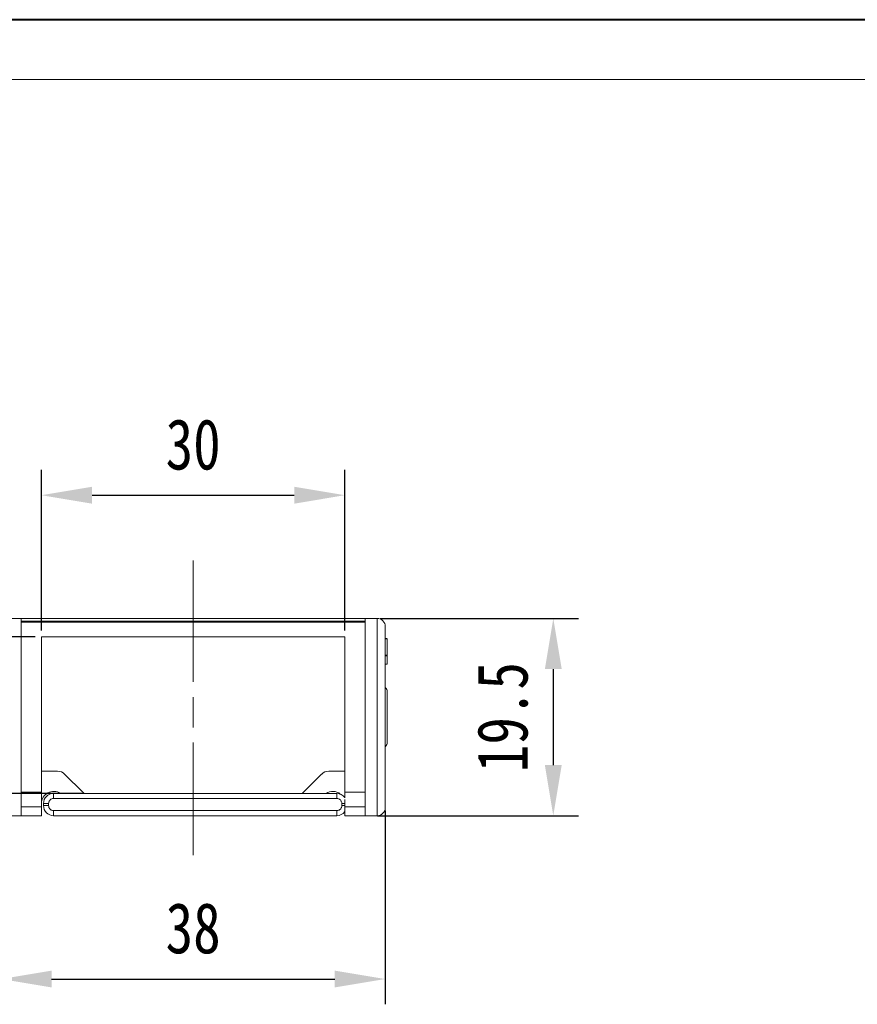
# Model space of a CAD drawing. Header units: millimetres. Extents: x 3378 to 3879, y -297 to 55.
# Tile 13 of 31: x 3545 to 3628, y -43 to 55. Entities that reach past the tile are written whole.
import ezdxf

# ---------------------------------------------------------------- set-up
doc = ezdxf.new("R2010")
doc.units = ezdxf.units.MM
doc.linetypes.add('ACAD_ISO08W100', pattern=[36, 24, -3, 6, -3])
doc.linetypes.add('CENTER', pattern=[0.6, 0.375, -0.075, 0.075, -0.075])
doc.layers.add('中心线', color=1, linetype='CENTER', lineweight=25)
doc.styles.get("Standard").update_dxf_attribs({"font": '仿宋_GB2312.ttf', "width": 0.8})
doc.dimstyles.new('ISO-15', dxfattribs={"dimtxt": 5, "dimasz": 5, "dimexe": 2.5, "dimexo": 0.625, "dimgap": 2.5, "dimtad": 1, "dimdsep": 46, "dimtxsty": 'Standard', "dimcen": 2.5, "dimadec": 0, "dimazin": 0, "dimtfac": 1, "dimtmove": 0, "dimatfit": 3, "dimfxl": 0, "dimarcsym": 0})

# ---------------------------------------------------------------- blocks, each defined once
blk = doc.blocks.new('*D300')
at = {"color": 0, "lineweight": -2}
for p, q in [((3546.503, -6.507), (3529.4, -6.507)), ((3531.9, -11.507), (3531.9, -17.007)), ((3551.153, -22.007), (3529.4, -22.007))]:
    blk.add_line(p, q, dxfattribs=at)
at = {"color": 0, "lineweight": 9}
for points in [[(3531.066, -11.507), (3532.733, -11.507), (3531.9, -6.507)], [(3531.066, -17.007), (3532.733, -17.007), (3531.9, -22.007)]]:
    blk.add_solid(points, dxfattribs=at)
at = {"layer": 'Defpoints', "color": 0, "lineweight": 9}
for p in [(3547.128, -6.507), (3531.9, -22.007), (3551.778, -22.007)]:
    blk.add_point(p, dxfattribs=at)
at = {"color": 0, "lineweight": 9, "insert": (3526.9, -14.257), "char_height": 5, "attachment_point": 5, "rotation": 90}
blk.add_mtext('15', dxfattribs=at)
blk = doc.blocks.new('*D291')
at = {"color": 0, "lineweight": -2}
for p, q in [((3547.128, -5.882), (3547.128, 9.984)), ((3577.128, -5.882), (3577.128, 9.984)), ((3552.128, 7.484), (3572.128, 7.484))]:
    blk.add_line(p, q, dxfattribs=at)
at = {"color": 0, "lineweight": 9}
for points in [[(3552.128, 8.317), (3552.128, 6.65), (3547.128, 7.484)], [(3572.128, 8.317), (3572.128, 6.65), (3577.128, 7.484)]]:
    blk.add_solid(points, dxfattribs=at)
at = {"layer": 'Defpoints', "color": 0, "lineweight": 9}
for p in [(3577.128, 7.484), (3547.128, -6.507), (3577.128, -6.507)]:
    blk.add_point(p, dxfattribs=at)
at = {"color": 0, "lineweight": 9, "insert": (3562.128, 12.484), "char_height": 5, "attachment_point": 5}
blk.add_mtext('30', dxfattribs=at)
blk = doc.blocks.new('*D301')
at = {"color": 0, "lineweight": -2}
for p, q in [((3580.629, -4.707), (3600.239, -4.707)), ((3597.739, -9.707), (3597.739, -19.207)), ((3580.353, -24.207), (3600.239, -24.207))]:
    blk.add_line(p, q, dxfattribs=at)
at = {"color": 0, "lineweight": 9}
for points in [[(3596.905, -9.707), (3598.572, -9.707), (3597.739, -4.707)], [(3596.905, -19.207), (3598.572, -19.207), (3597.739, -24.207)]]:
    blk.add_solid(points, dxfattribs=at)
at = {"layer": 'Defpoints', "color": 0, "lineweight": 9}
for p in [(3580.004, -4.707), (3579.728, -24.207), (3597.739, -24.207)]:
    blk.add_point(p, dxfattribs=at)
at = {"color": 0, "lineweight": 9, "insert": (3592.739, -14.457), "char_height": 5, "attachment_point": 5, "rotation": 90}
blk.add_mtext('19.5', dxfattribs=at)
blk = doc.blocks.new('*D302')
at = {"color": 0, "lineweight": -2}
for p, q in [((3543.128, -23.687), (3543.128, -42.861)), ((3581.128, -23.687), (3581.128, -42.861)), ((3548.128, -40.361), (3576.128, -40.361))]:
    blk.add_line(p, q, dxfattribs=at)
at = {"color": 0, "lineweight": 9}
for points in [[(3548.128, -39.528), (3548.128, -41.195), (3543.128, -40.361)], [(3576.128, -39.528), (3576.128, -41.195), (3581.128, -40.361)]]:
    blk.add_solid(points, dxfattribs=at)
at = {"layer": 'Defpoints', "color": 0, "lineweight": 9}
for p in [(3543.128, -23.062), (3581.128, -23.062), (3581.128, -40.361)]:
    blk.add_point(p, dxfattribs=at)
at = {"color": 0, "lineweight": 9, "insert": (3562.128, -35.361), "char_height": 5, "attachment_point": 5}
blk.add_mtext('38', dxfattribs=at)

msp = doc.modelspace()

# ---------------------------------------------------------------- linework, layer by layer
at = {"color": 7, "lineweight": 40}
msp.add_line((3874.937, 54.51), (3377.525, 54.51), dxfattribs=at)
at = {"color": 7, "lineweight": 13}
msp.add_line((3869.015, 48.588), (3407.132, 48.588), dxfattribs=at)
at = {"color": 7, "linetype": 'Continuous', "lineweight": 15}
for p, q in [((3545.128, -4.707), (3543.928, -4.707)), ((3545.128, -24.207), (3545.128, -4.707)), ((3562.128, -4.707), (3545.128, -4.707)), ((3579.128, -4.707), (3562.128, -4.707)), ((3579.128, -4.707), (3579.128, -24.207)), ((3580.328, -4.707), (3579.128, -4.707)), ((3580.328, -24.207), (3580.328, -4.707)), ((3562.128, -4.964), (3545.128, -4.964)), ((3545.128, -5.059), (3562.128, -5.059)), ((3579.128, -4.964), (3562.128, -4.964)), ((3562.128, -5.059), (3579.128, -5.059)), ((3547.128, -6.507), (3562.128, -6.507)), ((3547.128, -6.507), (3547.128, -21.869)), ((3562.128, -6.507), (3577.128, -6.507)), ((3577.128, -21.869), (3577.128, -6.507)), ((3581.128, -6.675), (3581.328, -6.675)), ((3581.128, -6.707), (3581.328, -6.707)), ((3581.328, -8.325), (3581.328, -6.707)), ((3581.328, -8.325), (3581.128, -8.325)), ((3581.128, -8.374), (3581.328, -8.374)), ((3581.128, -8.406), (3581.328, -8.406)), ((3581.328, -8.325), (3581.328, -8.351)), ((3581.328, -8.374), (3581.328, -8.406)), ((3581.128, -9.239), (3581.328, -9.239)), ((3547.128, -19.807), (3548.714, -19.807)), ((3551.235, -21.914), (3549.421, -20.1)), ((3574.835, -20.1), (3573.021, -21.914)), ((3577.128, -19.807), (3575.543, -19.807)), ((3547.128, -21.869), (3545.128, -21.869)), ((3547.128, -21.869), (3547.128, -23.334)), ((3548.328, -22.007), (3548.328, -22.507)), ((3562.128, -22.007), (3548.328, -22.007)), ((3576.328, -22.007), (3562.128, -22.007)), ((3576.328, -22.507), (3576.328, -22.007)), ((3579.128, -21.869), (3577.128, -21.869)), ((3577.128, -22.432), (3577.128, -21.869)), ((3547.128, -23.334), (3545.128, -23.334)), ((3547.128, -24.207), (3547.128, -23.334)), ((3547.328, -23.007), (3547.328, -23.207)), ((3547.328, -23.007), (3547.828, -23.007)), ((3547.328, -23.207), (3547.828, -23.207)), ((3547.828, -23.207), (3547.828, -23.007)), ((3548.328, -22.507), (3562.128, -22.507)), ((3562.128, -22.507), (3576.328, -22.507)), ((3576.828, -23.007), (3576.828, -23.207)), ((3576.828, -23.007), (3577.128, -23.007)), ((3576.828, -23.207), (3577.128, -23.207)), ((3577.128, -23.334), (3577.128, -22.591)), ((3577.128, -23.334), (3577.128, -24.207)), ((3579.128, -23.334), (3577.128, -23.334)), ((3543.928, -24.207), (3545.128, -24.207)), ((3545.128, -24.207), (3547.128, -24.207)), ((3562.128, -23.707), (3548.328, -23.707)), ((3548.328, -23.707), (3548.328, -24.207)), ((3548.328, -24.207), (3562.128, -24.207)), ((3576.328, -23.707), (3562.128, -23.707)), ((3562.128, -24.207), (3576.328, -24.207)), ((3576.328, -24.207), (3576.328, -23.707)), ((3577.128, -24.207), (3579.128, -24.207)), ((3579.128, -24.207), (3580.328, -24.207))]:
    msp.add_line(p, q, dxfattribs=at)
at = {"color": 7, "linetype": 'Continuous', "lineweight": 15, "flags": 128}
for points in [[(3551.235, -21.914), (3551.301, -21.987), (3551.317, -22.007)], [(3572.939, -22.007), (3572.955, -21.987), (3573.021, -21.914)]]:
    msp.add_lwpolyline(points, dxfattribs=at)
at = {"color": 7, "linetype": 'Continuous', "lineweight": 15}
for centre, radius, start, end in [((3580.328, -5.507), 0.8, 0, 90), ((3580.828, -11.957), 0.5, 0, 52.46944), ((3580.828, -16.957), 0.5, 307.71782, 0), ((3548.714, -20.807), 1, 45, 90), ((3575.543, -20.807), 1, 90, 135), ((3548.328, -23.007), 1.2, 56.44269, 180), ((3548.328, -23.007), 1, 90, 180), ((3575.928, -23.007), 1.2, 51.31781, 123.55731), ((3576.328, -23.007), 1, 36.8699, 90), ((3548.328, -23.207), 1, 180, 270), ((3576.328, -23.207), 1, 270, 323.1301), ((3580.328, -23.407), 0.8, 270, 0)]:
    msp.add_arc(centre, radius, start, end, dxfattribs=at)
for points, knots in [([(3581.128, -5.507), (3581.128, -5.514), (3581.128, -5.528), (3581.128, -5.647), (3581.128, -5.841), (3581.128, -6.126), (3581.128, -6.496), (3581.128, -6.956), (3581.128, -7.498), (3581.128, -8.117), (3581.128, -8.804), (3581.128, -9.464), (3581.128, -10.071), (3581.128, -10.607), (3581.128, -11.241), (3581.128, -11.98), (3581.128, -12.81), (3581.128, -13.638), (3581.128, -14.184), (3581.128, -14.457)], [0, 0, 0, 0, 0.058237, 0.116493, 0.178218, 0.23998, 0.304278, 0.368614, 0.43428, 0.499985, 0.565651, 0.631356, 0.67426, 0.717083, 0.76002, 0.821745, 0.883507, 0.941744, 1, 1, 1, 1]), ([(3581.328, -6.69), (3581.328, -6.688), (3581.328, -6.681), (3581.328, -6.676), (3581.328, -6.675), (3581.328, -6.675)], [0, 0, 0, 0, 0.233666, 0.616202, 1, 1, 1, 1]), ([(3581.328, -9.239), (3581.328, -9.232), (3581.328, -9.22), (3581.328, -9.101), (3581.328, -8.927), (3581.328, -8.684), (3581.328, -8.503), (3581.328, -8.406)], [0, 0, 0, 0, 0.24093, 0.409491, 0.578642, 0.775105, 1, 1, 1, 1]), ([(3581.328, -14.457), (3581.328, -14.3), (3581.328, -13.986), (3581.328, -13.6), (3581.328, -13.302), (3581.328, -13.008), (3581.328, -12.677), (3581.328, -12.352), (3581.328, -12.146), (3581.328, -12.029), (3581.328, -11.968), (3581.328, -11.961), (3581.328, -11.957)], [0, 0, 0, 0, 0.119994, 0.23992, 0.305375, 0.370107, 0.499986, 0.630003, 0.759882, 0.840195, 0.919807, 1, 1, 1, 1]), ([(3581.128, -14.457), (3581.128, -14.73), (3581.128, -15.276), (3581.128, -16.104), (3581.128, -16.934), (3581.128, -17.768), (3581.128, -18.581), (3581.128, -19.368), (3581.128, -20.11), (3581.128, -20.797), (3581.128, -21.416), (3581.128, -21.898), (3581.128, -22.267), (3581.128, -22.544), (3581.128, -22.82), (3581.128, -23.072), (3581.128, -23.266), (3581.128, -23.385), (3581.128, -23.4), (3581.128, -23.407)], [0, 0, 0, 0, 0.058237, 0.116493, 0.178218, 0.23998, 0.304278, 0.368614, 0.43428, 0.499985, 0.565651, 0.631356, 0.67426, 0.717083, 0.76002, 0.821745, 0.883507, 0.941744, 1, 1, 1, 1]), ([(3581.328, -16.957), (3581.328, -16.949), (3581.328, -16.932), (3581.328, -16.814), (3581.328, -16.679), (3581.328, -16.507), (3581.328, -16.237), (3581.328, -15.84), (3581.328, -15.441), (3581.328, -15.08), (3581.328, -14.771), (3581.328, -14.562), (3581.328, -14.457)], [0, 0, 0, 0, 0.120027, 0.23992, 0.305374, 0.370107, 0.499987, 0.630003, 0.759883, 0.840165, 0.919777, 1, 1, 1, 1]), ([(3547.828, -23.007), (3547.835, -22.944), (3547.845, -22.847), (3547.908, -22.731), (3547.972, -22.651), (3548.052, -22.586), (3548.168, -22.524), (3548.265, -22.514), (3548.328, -22.507)], [0, 0, 0, 0, 0.239443, 0.369379, 0.4999997, 0.629936, 0.760557, 1, 1, 1, 1]), ([(3548.328, -23.707), (3548.265, -23.7), (3548.168, -23.69), (3548.052, -23.628), (3547.972, -23.563), (3547.908, -23.483), (3547.845, -23.367), (3547.835, -23.27), (3547.828, -23.207)], [0, 0, 0, 0, 0.239443, 0.369379, 0.4999997, 0.629936, 0.760557, 1, 1, 1, 1]), ([(3576.328, -22.507), (3576.391, -22.514), (3576.488, -22.524), (3576.605, -22.586), (3576.684, -22.651), (3576.749, -22.73), (3576.811, -22.847), (3576.822, -22.944), (3576.828, -23.007)], [0, 0, 0, 0, 0.239443, 0.369379, 0.5, 0.629936, 0.760557, 1, 1, 1, 1]), ([(3576.828, -23.207), (3576.822, -23.27), (3576.811, -23.367), (3576.749, -23.483), (3576.685, -23.563), (3576.605, -23.628), (3576.488, -23.69), (3576.391, -23.7), (3576.328, -23.707)], [0, 0, 0, 0, 0.239443, 0.369379, 0.5, 0.629936, 0.760557, 1, 1, 1, 1])]:
    msp.add_open_spline(points, degree=3, knots=knots, dxfattribs=at)
at = {"layer": '中心线', "linetype": 'ACAD_ISO08W100', "lineweight": 13, "ltscale": 0.5}
msp.add_line((3562.128, 1.024), (3562.128, -28.104), dxfattribs=at)

# ---------------------------------------------------------------- dimensions: what is measured, and where the dimension line sits
at = {"color": 5, "lineweight": 9}
for base, p1, p2, picture, middle in [((3577.128, 7.484), (3547.128, -6.507), (3577.128, -6.507), '*D291', (3562.128, 12.484)), ((3581.128, -40.361), (3543.128, -23.062), (3581.128, -23.062), '*D302', (3562.128, -35.361))]:
    dim = msp.add_linear_dim(base=base, p1=p1, p2=p2, dimstyle='ISO-15', dxfattribs=at)
    dim.commit()
    dim.dimension.update_dxf_attribs({"geometry": picture, "text_midpoint": middle})
dim = msp.add_linear_dim(base=(3597.739, -24.207), p1=(3580.004, -4.707), p2=(3579.728, -24.207), angle=90, dimstyle='ISO-15', dxfattribs=at)
dim.commit()
dim.dimension.update_dxf_attribs({"geometry": '*D301', "text_midpoint": (3592.739, -14.457)})
dim = msp.add_linear_dim(base=(3531.9, -22.007), p1=(3547.128, -6.507), p2=(3551.778, -22.007), angle=90, text='15', dimstyle='ISO-15', dxfattribs=at)
dim.commit()
dim.dimension.update_dxf_attribs({"geometry": '*D300', "text_midpoint": (3526.9, -14.257)})

doc.saveas('drawing.dxf')
